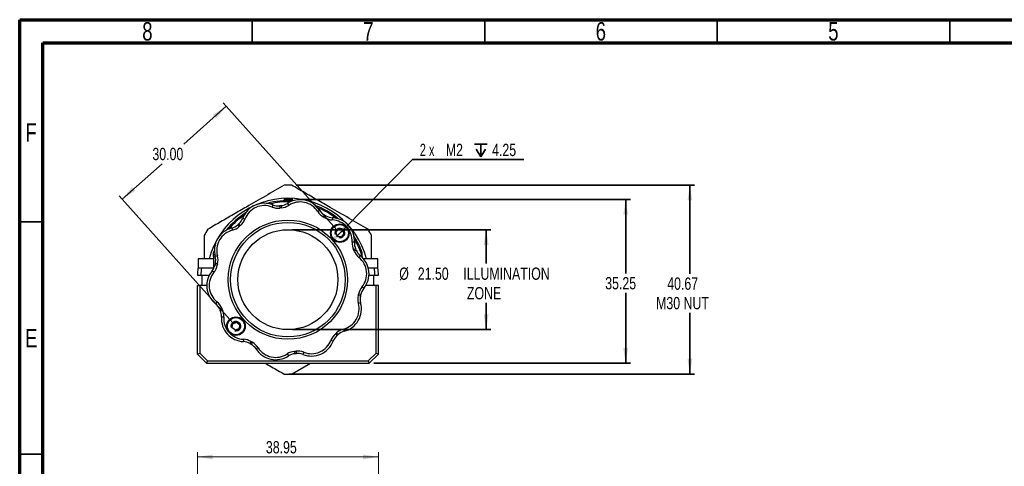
# Model space of a CAD drawing. Header units: millimetres. Extents: x 15 to 415, y 5 to 292.
# Tile 26 of 34: x 15 to 227, y 196 to 292. Entities that reach past the tile are written whole.
import ezdxf

# ---------------------------------------------------------------- set-up
doc = ezdxf.new("R2010")
doc.units = ezdxf.units.MM
doc.layers.add('THICCC', color=7, linetype='Continuous', lineweight=35)
doc.styles.add('SLDTEXTSTYLE0', font='TXT', dxfattribs={"width": 0.75})
doc.styles.add('SLDTEXTSTYLE3', font='TXT', dxfattribs={"width": 0.666667})
doc.dimstyles.new('SLDDIMSTYLE0', dxfattribs={"dimtxt": 2.645833, "dimasz": 3.302, "dimexe": 0, "dimexo": 0.0625, "dimgap": 0.661458, "dimtad": 1, "dimrnd": 1e-09, "dimzin": 12, "dimdsep": 46, "dimtxsty": 'SLDTEXTSTYLE0', "dimsah": 1, "dimcen": 0.09, "dimadec": 0, "dimazin": 3, "dimtfac": 1, "dimtofl": 0, "dimtmove": 0, "dimatfit": 3, "dimfxl": 1, "dimfrac": 2, "dimtolj": 1, "dimtzin": 12, "dimarcsym": 0})
doc.dimstyles.new('SLDDIMSTYLE1', dxfattribs={"dimtxt": 2.645833, "dimasz": 3.302, "dimexe": 0, "dimexo": 0.0625, "dimgap": 0.661458, "dimtad": 0, "dimtih": 1, "dimtoh": 1, "dimrnd": 1e-09, "dimzin": 4, "dimdsep": 46, "dimtxsty": 'SLDTEXTSTYLE0', "dimsah": 1, "dimcen": 0.09, "dimadec": 0, "dimazin": 1, "dimtfac": 1, "dimtofl": 0, "dimtmove": 0, "dimatfit": 3, "dimfxl": 1, "dimfrac": 2, "dimtolj": 1, "dimtzin": 12, "dimarcsym": 0})
doc.dimstyles.new('SLDDIMSTYLE7', dxfattribs={"dimtxt": 2.645833, "dimasz": 3.302, "dimexe": 0, "dimexo": 0.0625, "dimgap": 0.661458, "dimtad": 0, "dimtih": 1, "dimtoh": 1, "dimrnd": 1e-09, "dimzin": 12, "dimdsep": 46, "dimtxsty": 'SLDTEXTSTYLE0', "dimsah": 1, "dimcen": 0.09, "dimadec": 0, "dimazin": 3, "dimtfac": 1, "dimtofl": 0, "dimtmove": 0, "dimatfit": 3, "dimfxl": 1, "dimfrac": 2, "dimtolj": 1, "dimtzin": 12, "dimarcsym": 0})
doc.dimstyles.new('SLDDIMSTYLE8', dxfattribs={"dimtxt": 2.645833, "dimasz": 3.302, "dimexe": 0, "dimexo": 0.0625, "dimgap": 0.661458, "dimtad": 0, "dimtih": 1, "dimtoh": 1, "dimrnd": 1e-09, "dimzin": 12, "dimdsep": 46, "dimtxsty": 'SLDTEXTSTYLE0', "dimsah": 1, "dimcen": 0, "dimadec": 0, "dimazin": 3, "dimtfac": 1, "dimtmove": 0, "dimatfit": 3, "dimfxl": 1, "dimfrac": 2, "dimtolj": 1, "dimtzin": 12, "dimarcsym": 0})

# ---------------------------------------------------------------- blocks, each defined once
blk = doc.blocks.new('_D')
at = {"color": 7, "linetype": 'Continuous', "lineweight": 0}
for p, q in [((53.2, 174.57), (53.2, 198.93)), ((53.2, 197.93), (92.15, 197.93)), ((92.15, 174.57), (92.15, 198.93))]:
    blk.add_line(p, q, dxfattribs=at)
at = {"color": 7, "linetype": 'Continuous', "lineweight": 18}
for points in [[(53.2, 197.93), (56.5, 197.42), (56.5, 198.44)], [(92.15, 197.93), (88.85, 198.44), (88.85, 197.42)]]:
    blk.add_solid(points, dxfattribs=at)
at = {"color": 7, "linetype": 'Continuous', "lineweight": 18, "insert": (67.94, 201.34), "char_height": 2.646, "attachment_point": 1, "style": 'SLDTEXTSTYLE0'}
blk.add_mtext('38.95', dxfattribs=at)
blk = doc.blocks.new('_D_9')
at = {"layer": 'THICCC'}
for p, q in [((74.77, 253.32), (146.3, 253.32)), ((145.3, 253.32), (145.3, 237.42)), ((145.3, 218.07), (145.3, 233.22)), ((91.15, 218.07), (146.3, 218.07))]:
    blk.add_line(p, q, dxfattribs=at)
for points in [[(145.3, 253.32), (144.79, 250.02), (145.81, 250.02)], [(145.3, 218.07), (145.81, 221.37), (144.79, 221.37)]]:
    blk.add_solid(points, dxfattribs=at)
at = {"layer": 'THICCC', "insert": (140.9, 236.63), "char_height": 2.646, "attachment_point": 1, "style": 'SLDTEXTSTYLE0'}
blk.add_mtext('35.25', dxfattribs=at)
blk = doc.blocks.new('_D_10')
at = {"layer": 'THICCC'}
for p, q in [((74.45, 256.41), (160.11, 256.41)), ((159.11, 256.41), (159.11, 237.34)), ((159.11, 215.74), (159.11, 228.93)), ((72.9, 215.74), (160.11, 215.74))]:
    blk.add_line(p, q, dxfattribs=at)
for points in [[(159.11, 256.41), (158.6, 253.1), (159.62, 253.1)], [(159.11, 215.74), (159.62, 219.04), (158.6, 219.04)]]:
    blk.add_solid(points, dxfattribs=at)
at = {"layer": 'THICCC', "char_height": 2.646, "attachment_point": 1, "style": 'SLDTEXTSTYLE0'}
for s, insert in [('40.67', (154.23, 236.54)), ('M30 NUT', (151.84, 232.34))]:
    blk.add_mtext(s, dxfattribs=dict(at, insert=insert))
blk = doc.blocks.new('_D_11')
at = {"layer": 'THICCC'}
for p, q in [((59.39, 273.38), (50.29, 265.22)), ((83.18, 246.82), (58.72, 274.12)), ((37.05, 253.36), (45.6, 261.02)), ((60.83, 226.81), (36.38, 254.1))]:
    blk.add_line(p, q, dxfattribs=at)
for points in [[(59.39, 273.38), (56.59, 271.55), (57.27, 270.79)], [(37.05, 253.36), (39.84, 255.18), (39.17, 255.94)]]:
    blk.add_solid(points, dxfattribs=at)
at = {"layer": 'THICCC', "insert": (43.54, 264.43), "char_height": 2.646, "attachment_point": 1, "style": 'SLDTEXTSTYLE0'}
blk.add_mtext('30.00', dxfattribs=at)
blk = doc.blocks.new('SW_SYMBOL_HOLE_DEPTH')
at = {"layer": 'THICCC', "color": 0}
for p, q in [((0, 875), (800, 875)), ((400, 875), (400, 75)), ((100, 555), (400, 75)), ((700, 555), (400, 75))]:
    blk.add_line(p, q, dxfattribs=at)
blk = doc.blocks.new('_D_12')
at = {"layer": 'THICCC'}
for p, q in [((84.55, 246.79), (99.44, 261.89)), ((99.44, 261.89), (123.42, 261.89)), ((83.14, 245.37), (84.55, 246.79))]:
    blk.add_line(p, q, dxfattribs=at)
for points in [[(83.14, 245.37), (85.82, 247.36), (85.1, 248.07)], [(84.55, 246.79), (81.87, 244.8), (82.59, 244.08)]]:
    blk.add_solid(points, dxfattribs=at)
at = {"layer": 'THICCC', "xscale": 0.0033796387, "yscale": 0.0033796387, "zscale": 0.0033796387}
blk.add_blockref('SW_SYMBOL_HOLE_DEPTH', (112.8, 262.25), dxfattribs=at)
at = {"layer": 'THICCC', "char_height": 2.646, "attachment_point": 1}
for s, insert, style in [('2 x', (101.03, 265.3), 'SLDTEXTSTYLE3'), ('M2', (106.63, 265.3), 'SLDTEXTSTYLE0'), ('4.25', (116.58, 265.3), 'SLDTEXTSTYLE0')]:
    blk.add_mtext(s, dxfattribs=dict(at, insert=insert, style=style))
blk = doc.blocks.new('_D_13')
at = {"layer": 'THICCC'}
for p, q in [((73.67, 246.82), (116.3, 246.82)), ((115.3, 246.82), (115.3, 239.58)), ((115.3, 225.32), (115.3, 231.07)), ((73.67, 225.32), (116.3, 225.32))]:
    blk.add_line(p, q, dxfattribs=at)
for points in [[(115.3, 246.82), (114.79, 243.52), (115.81, 243.52)], [(115.3, 225.32), (115.81, 228.62), (114.79, 228.62)]]:
    blk.add_solid(points, dxfattribs=at)
at = {"layer": 'THICCC', "attachment_point": 1, "style": 'SLDTEXTSTYLE0'}
for s, insert, char_height in [('%%c', (96.61, 238.68), 2.646), ('21.50', (100.6, 238.68), 2.646), ('ILLUMINATION', (110.39, 238.68), 2.6458), ('ZONE', (111.17, 234.48), 2.646)]:
    blk.add_mtext(s, dxfattribs=dict(at, insert=insert, char_height=char_height))

msp = doc.modelspace()

# ---------------------------------------------------------------- linework, layer by layer
at = {"color": 7, "linetype": 'Continuous', "lineweight": 70}
for p, q in [((15, 5), (15, 292)), ((15, 292), (415, 292)), ((20, 10), (20, 287)), ((20, 287), (410, 287))]:
    msp.add_line(p, q, dxfattribs=at)
at = {"color": 7, "linetype": 'Continuous', "lineweight": 35}
for p, q in [((65, 287), (65, 292)), ((115, 287), (115, 292)), ((165, 287), (165, 292)), ((215, 292), (215, 287)), ((215, 287), (215, 292)), ((20, 248.5), (15, 248.5)), ((20, 198.5), (15, 198.5))]:
    msp.add_line(p, q, dxfattribs=at)
at = {"color": 7, "linetype": 'Continuous', "lineweight": 25}
for p, q in [((69.444, 252.157), (69.261, 251.692)), ((70.876, 251.969), (70.932, 251.472)), ((71.206, 252.003), (71.252, 251.505)), ((72.571, 252.478), (72.844, 252.059)), ((79.516, 250.983), (79.095, 250.714)), ((80.564, 249.989), (80.318, 249.554)), ((80.851, 249.822), (80.596, 249.393)), ((61.874, 247.876), (62.212, 247.507)), ((62.122, 248.097), (62.451, 247.722)), ((62.946, 249.284), (63.413, 249.106)), ((82.234, 249.405), (82.209, 248.905)), ((60.605, 247.186), (60.731, 246.702)), ((82.987, 246.188), (83.511, 246.878)), ((83.322, 245.39), (82.987, 246.188)), ((83.511, 246.878), (84.37, 246.768)), ((84.705, 245.97), (84.181, 245.28)), ((84.37, 246.768), (84.705, 245.97)), ((84.181, 245.28), (83.322, 245.39)), ((86.975, 244.113), (86.476, 244.143)), ((56.674, 241.815), (56.864, 242.32)), ((56.674, 241.026), (56.674, 241.815)), ((56.674, 241.026), (56.904, 241.717)), ((87.239, 242.693), (86.784, 242.486)), ((87.373, 242.389), (86.914, 242.192)), ((88.674, 241.026), (88.674, 241.815)), ((53.349, 240.57), (53.349, 238.57)), ((53.458, 240.57), (53.349, 240.57)), ((56.674, 240.57), (53.458, 240.57)), ((56.674, 241.026), (56.674, 238.57)), ((57.487, 239.174), (56.998, 239.274)), ((57.52, 241.173), (57.037, 241.043)), ((57.555, 239.488), (57.067, 239.598)), ((88.246, 241.238), (87.933, 240.849)), ((88.674, 241.026), (88.674, 240.851)), ((91.998, 240.57), (88.93, 240.57)), ((91.998, 238.57), (91.998, 240.57)), ((54.091, 238.57), (53.334, 238.57)), ((56.674, 238.57), (54.091, 238.57)), ((56.762, 237.652), (56.376, 237.969)), ((91.256, 238.57), (89.956, 238.57)), ((92.013, 238.57), (91.256, 238.57)), ((53.199, 237.07), (53.95, 237.07)), ((53.95, 237.07), (55.787, 237.07)), ((54.199, 237.07), (54.199, 234.82)), ((90.101, 237.07), (91.397, 237.07)), ((91.148, 234.82), (91.148, 237.07)), ((91.397, 237.07), (92.148, 237.07)), ((53.199, 220.07), (53.199, 234.82)), ((53.199, 234.82), (53.699, 234.82)), ((53.699, 234.82), (53.699, 220.277)), ((55.239, 234.82), (53.699, 234.82)), ((88.35, 232.867), (87.86, 232.967)), ((88.971, 234.171), (88.585, 234.488)), ((91.648, 234.82), (89.424, 234.82)), ((91.648, 220.277), (91.648, 234.82)), ((92.148, 234.82), (91.648, 234.82)), ((92.148, 220.07), (92.148, 234.82)), ((57.415, 231.291), (57.101, 230.902)), ((88.28, 232.542), (87.792, 232.652)), ((88.31, 231.098), (87.827, 230.967)), ((58.434, 229.949), (57.974, 229.751)), ((58.564, 229.655), (58.108, 229.448)), ((58.871, 227.997), (58.372, 228.027)), ((60.707, 225.717), (60.806, 226.577)), ((60.806, 226.577), (61.6, 226.922)), ((61.6, 226.922), (62.296, 226.406)), ((61.402, 225.201), (60.707, 225.717)), ((62.197, 225.545), (61.402, 225.201)), ((62.296, 226.406), (62.197, 225.545)), ((82.896, 224.419), (83.226, 224.043)), ((83.135, 224.633), (83.473, 224.264)), ((84.616, 225.438), (84.742, 224.954)), ((63.138, 223.235), (63.113, 222.736)), ((64.751, 222.748), (64.496, 222.318)), ((65.029, 222.586), (64.783, 222.151)), ((81.934, 223.035), (82.401, 222.857)), ((53.199, 220.07), (53.699, 220.277)), ((53.699, 220.277), (55.406, 218.57)), ((66.252, 221.426), (65.831, 221.157)), ((74.095, 220.635), (74.141, 220.138)), ((74.415, 220.668), (74.471, 220.171)), ((76.086, 220.449), (75.903, 219.983)), ((89.941, 218.57), (91.648, 220.277)), ((91.648, 220.277), (92.148, 220.07)), ((55.199, 218.07), (53.199, 220.07)), ((55.406, 218.57), (55.199, 218.07)), ((55.199, 218.07), (90.148, 218.07)), ((55.406, 218.57), (89.941, 218.57)), ((72.503, 220.081), (72.776, 219.663)), ((73.452, 215.735), (77.497, 218.07)), ((89.941, 218.57), (90.148, 218.07)), ((90.148, 218.07), (92.148, 220.07))]:
    msp.add_line(p, q, dxfattribs=at)
for centre, radius in [((72.674, 236.07), 12.82), ((72.674, 236.07), 12.32), ((83.846, 246.079), 2), ((83.846, 246.079), 1.85), ((72.674, 236.07), 10.75), ((61.501, 226.061), 2), ((61.501, 226.061), 1.85)]:
    msp.add_circle(centre, radius, dxfattribs=at)
for centre, radius, start, end in [((72.674, 236.07), 20.35, 87.80738, 92.19262), ((72.674, 236.07), 17.5, 14.9006, 165.0994), ((67.618, 247.502), 5, 68.5846, 159.12731), ((67.618, 247.502), 4.5, 68.5846, 159.12731), ((72.674, 236.07), 17, 86.43019, 105.28172), ((72.674, 236.07), 16.75, 88.29987, 103.41204), ((70.539, 254.95), 3, 248.5846, 276.45025), ((72.674, 236.07), 16, 95.26166, 96.45025), ((70.931, 254.99), 3, 275.26166, 303.12731), ((70.931, 254.99), 3.5, 275.26166, 303.12731), ((75.303, 248.29), 5, 32.5846, 123.12731), ((75.303, 248.29), 4.5, 32.5846, 123.12731), ((72.674, 236.07), 17, 50.43019, 69.28172), ((72.674, 236.07), 17, 122.43019, 141.28172), ((72.674, 236.07), 16.75, 124.29987, 139.41204), ((70.539, 254.95), 3.5, 248.5846, 276.45025), ((72.674, 236.07), 15.5, 95.26166, 96.45025), ((82.044, 252.599), 3.5, 212.5846, 240.45025), ((72.674, 236.07), 16.75, 52.29987, 67.41204), ((82.044, 252.599), 3, 212.5846, 240.45025), ((72.674, 236.07), 16, 59.26166, 60.45025), ((82.385, 252.401), 3, 239.26166, 267.12731), ((59.85, 250.09), 3, 284.5846, 312.45025), ((72.674, 236.07), 16, 131.26166, 132.45025), ((60.143, 250.353), 3, 311.26166, 339.12731), ((72.674, 236.07), 15.5, 131.26166, 132.45025), ((60.143, 250.353), 3.5, 311.26166, 339.12731), ((72.674, 236.07), 15.5, 59.26166, 60.45025), ((82.385, 252.401), 3.5, 239.26166, 267.12731), ((81.984, 244.411), 4.5, 41.85596, 87.12731), ((81.984, 244.411), 5, 356.5846, 87.12731), ((72.674, 236.07), 20.35, 147.80738, 152.19262), ((61.864, 242.347), 5, 104.5846, 195.12731), ((61.864, 242.347), 4.5, 104.5846, 195.12731), ((59.85, 250.09), 3.5, 284.5846, 312.45025), ((81.984, 244.411), 4.5, 356.5846, 41.85596), ((72.674, 236.07), 20.35, 27.80738, 32.19262), ((89.97, 243.934), 3.5, 176.5846, 204.45025), ((72.674, 236.07), 17, 19.74992, 33.28172), ((72.674, 236.07), 16.75, 17.21055, 31.41204), ((89.97, 243.934), 3, 176.5846, 204.45025), ((72.674, 236.07), 15.5, 23.26166, 24.45025), ((90.129, 243.574), 3.5, 203.26166, 231.12731), ((72.674, 236.07), 16, 23.26166, 24.45025), ((90.129, 243.574), 3, 203.26166, 231.12731), ((54.058, 239.874), 3, 320.5846, 348.45025), ((72.674, 236.07), 16, 167.26166, 168.45025), ((54.141, 240.26), 3, 347.26166, 15.12731), ((72.674, 236.07), 15.5, 167.26166, 168.45025), ((54.141, 240.26), 3.5, 347.26166, 15.12731), ((85.108, 237.345), 4.5, 320.5846, 51.12731), ((85.108, 237.345), 5, 320.5846, 51.12731), ((72.674, 236.07), 19.5, 172.63411, 177.06047), ((72.674, 236.07), 18.75, 172.33774, 176.94277), ((60.239, 234.795), 5, 140.5846, 231.12731), ((60.239, 234.795), 4.5, 140.5846, 231.12731), ((54.058, 239.874), 3.5, 320.5846, 348.45025), ((72.674, 236.07), 18.75, 3.05723, 7.66226), ((72.674, 236.07), 19.5, 2.93953, 7.36589), ((72.674, 236.07), 15.5, 347.26166, 348.45025), ((91.289, 232.266), 3.5, 140.5846, 168.45025), ((91.289, 232.266), 3, 140.5846, 168.45025), ((55.218, 228.566), 3, 23.26166, 51.12731), ((55.218, 228.566), 3.5, 23.26166, 51.12731), ((83.483, 229.793), 4.5, 284.5846, 15.12731), ((83.483, 229.793), 5, 284.5846, 15.12731), ((91.206, 231.881), 3.5, 167.26166, 195.12731), ((91.206, 231.881), 3, 167.26166, 195.12731), ((72.674, 236.07), 16, 347.26166, 348.45025), ((72.674, 236.07), 16, 203.26166, 204.45025), ((55.377, 228.206), 3, 356.5846, 24.45025), ((72.674, 236.07), 15.5, 203.26166, 204.45025), ((55.377, 228.206), 3.5, 356.5846, 24.45025), ((63.363, 227.729), 5, 176.5846, 267.12731), ((63.363, 227.729), 4.5, 176.5846, 221.85596), ((63.363, 227.729), 4.5, 221.85596, 267.12731), ((85.204, 221.788), 3.5, 131.26166, 159.12731), ((72.674, 236.07), 15.5, 311.26166, 312.45025), ((85.498, 222.051), 3.5, 104.5846, 132.45025), ((85.498, 222.051), 3, 104.5846, 132.45025), ((62.962, 219.739), 3, 59.26166, 87.12731), ((62.962, 219.739), 3.5, 59.26166, 87.12731), ((72.674, 236.07), 16, 239.26166, 240.45025), ((72.674, 236.07), 15.5, 239.26166, 240.45025), ((63.303, 219.542), 3.5, 32.5846, 60.45025), ((77.729, 224.638), 5, 248.5846, 339.12731), ((77.729, 224.638), 4.5, 248.5846, 339.12731), ((85.204, 221.788), 3, 131.26166, 159.12731), ((72.674, 236.07), 16, 311.26166, 312.45025), ((63.303, 219.542), 3, 32.5846, 60.45025), ((70.044, 223.85), 5, 212.5846, 303.12731), ((70.044, 223.85), 4.5, 212.5846, 303.12731), ((74.416, 217.15), 3.5, 95.26166, 123.12731), ((72.674, 236.07), 15.5, 275.26166, 276.45025), ((74.808, 217.19), 3.5, 68.5846, 96.45025), ((74.808, 217.19), 3, 68.5846, 96.45025), ((74.416, 217.15), 3, 95.26166, 123.12731), ((72.674, 236.07), 16, 275.26166, 276.45025), ((72.674, 236.07), 20.35, 267.80738, 272.19262)]:
    msp.add_arc(centre, radius, start, end, dxfattribs=at)
for points, knots in [([(71.895, 256.405), (70.54, 255.623), (67.831, 254.059), (64.181, 251.951), (60.971, 250.098), (58.205, 248.501), (56.37, 247.442), (55.452, 246.912)], [0, 0, 0, 0, 0.2479533, 0.4958454, 0.6638497, 0.8319511, 1, 1, 1, 1]), ([(89.895, 246.912), (88.54, 247.694), (85.831, 249.258), (82.181, 251.366), (78.971, 253.219), (76.205, 254.816), (74.37, 255.875), (73.452, 256.405)], [0, 0, 0, 0, 0.2479533, 0.4958454, 0.6638497, 0.8319511, 1, 1, 1, 1]), ([(54.674, 245.563), (54.674, 244), (54.674, 242.34), (54.674, 240.669), (54.674, 240.57)], [0, 0, 0, 0, 0.9411287, 1, 1, 1, 1]), ([(90.674, 240.57), (90.674, 241.175), (90.674, 242.844), (90.674, 244.504), (90.674, 245.563)], [0, 0, 0, 0, 0.362112, 1, 1, 1, 1]), ([(67.85, 218.07), (68.281, 217.822), (69.633, 217.041), (70.978, 216.265), (71.895, 215.735)], [0, 0, 0, 0, 0.3180853, 1, 1, 1, 1])]:
    msp.add_open_spline(points, degree=3, knots=knots, dxfattribs=at)
at = {"layer": 'THICCC'}
msp.add_line((73.766, 253.32), (71.788, 253.32), dxfattribs=at)
for centre in [(83.846, 246.079), (61.501, 226.061)]:
    msp.add_arc(centre, 1, 255, 195, dxfattribs=at)

# ---------------------------------------------------------------- texts
at = {"color": 7, "linetype": 'Continuous', "lineweight": 0, "char_height": 3.969, "attachment_point": 2, "style": 'SLDTEXTSTYLE0'}
for s, insert in [('8', (42.46, 291.476)), ('7', (89.96, 291.476)), ('6', (139.96, 291.476)), ('5', (189.96, 291.476)), ('F', (17.458, 269.726)), ('E', (17.508, 225.476))]:
    msp.add_mtext(s, dxfattribs=dict(at, insert=insert))

# ---------------------------------------------------------------- dimensions: what is measured, and where the dimension line sits
at = {"color": 7, "linetype": 'Continuous', "lineweight": 18}
dim = msp.add_linear_dim(base=(92.148, 197.93), p1=(53.199, 173.567), p2=(92.148, 173.567), dimstyle='SLDDIMSTYLE0', dxfattribs=at)
dim.commit()
dim.dimension.update_dxf_attribs({"geometry": '_D', "text_midpoint": (72.335, 197.93), "dimtype": 160})
at = {"layer": 'THICCC'}
for base, p1, p2, angle, dimstyle, picture, middle in [((37.046, 253.359), (83.846, 246.079), (61.501, 226.061), 41.85596, 'SLDDIMSTYLE1', '_D_11', (47.942, 263.12)), ((145.297, 218.07), (73.766, 253.32), (90.148, 218.07), 90, 'SLDDIMSTYLE7', '_D_9', (145.297, 235.322))]:
    dim = msp.add_linear_dim(base=base, p1=p1, p2=p2, angle=angle, dimstyle=dimstyle, dxfattribs=at)
    dim.commit()
    dim.dimension.update_dxf_attribs({"geometry": picture, "text_midpoint": middle, "dimtype": 160})
dim = msp.add_diameter_dim_2p(p1=(84.548, 246.791), p2=(83.144, 245.367), text='2 x M2 {\\fGDT;x}4.25', dimstyle='SLDDIMSTYLE8', override={"dimpost": '<>'}, dxfattribs=at)
dim.commit()
dim.dimension.update_dxf_attribs({"geometry": '_D_12', "text_midpoint": (112.225, 264.039), "dimtype": 163})
for base, p1, p2, text, dimstyle, picture, middle in [((159.111, 256.405), (71.895, 215.735), (73.452, 256.405), '<> \\PM30 NUT', 'SLDDIMSTYLE7', '_D_10', (159.111, 233.133)), ((115.297, 225.32), (72.674, 246.82), (72.674, 225.32), '%%c<> ILLUMINATION\\P ZONE', 'SLDDIMSTYLE1', '_D_13', (115.297, 235.322))]:
    dim = msp.add_linear_dim(base=base, p1=p1, p2=p2, angle=90, text=text, dimstyle=dimstyle, dxfattribs=at)
    dim.commit()
    dim.dimension.update_dxf_attribs({"geometry": picture, "text_midpoint": middle, "dimtype": 160})

doc.saveas('drawing.dxf')
